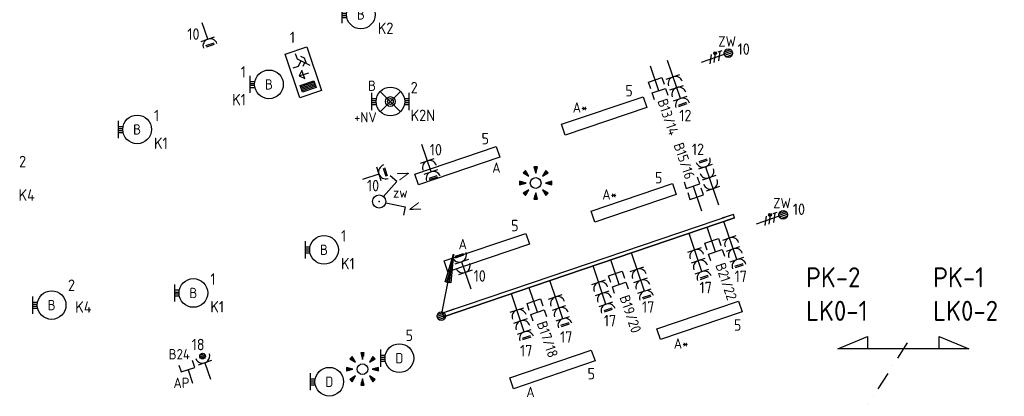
# Model space of a CAD drawing. Header units: millimetres. Extents: x -30480 to 214890, y -181324 to 108676.
# Tile 46 of 48: x 44535 to 61686, y 65156 to 71718. Entities that reach past the tile are written whole.
import ezdxf
from ezdxf.enums import TextEntityAlignment as Align

# ---------------------------------------------------------------- set-up
doc = ezdxf.new("R2010")
doc.units = ezdxf.units.MM
doc.header["$LTSCALE"] = 100
doc.linetypes.add('DASHDOT2', pattern=[12.7, 6.35, -3.175, 0, -3.175])
for name, color, linetype in [('EB62204-_ATTRIB', 2, 'Continuous'), ('EB63101-_ATTRIB', 2, 'Continuous'), ('EB63102-_ATTRIB', 2, 'Continuous'), ('EB6441--_ATTRIB', 2, 'Continuous'), ('EL61301-_KABELGOOT', 3, 'Continuous'), ('EL61303-_WANDGOOT', 3, 'Continuous'), ('EL62203-_KRACHT-WCD230', 3, 'Continuous'), ('EL62204-_KRACHT-ASP230', 3, 'Continuous'), ('EL63101-_LICHT-ARM', 3, 'Continuous'), ('EL63102-_LICHT-SCH', 3, 'Continuous'), ('EL63103-_LICHT-WCD230V', 3, 'Continuous'), ('EL63106-_LICHT-WCDPLAF', 3, 'Continuous'), ('EL63202-_NOODVRL-TXT', 3, 'Continuous'), ('EL63501-_NOODVRL-ARM', 3, 'Continuous'), ('EL6441--_DATACOM', 3, 'Continuous')]:
    doc.layers.add(name, color=color, linetype=linetype)
doc.layers.add('GRENS', color=210, linetype='DASHDOT2', lineweight=30)
doc.styles.add('2_0', font='iso', dxfattribs={"height": 200})
doc.styles.add('ISO', font='iso.shx', dxfattribs={"height": 220})
doc.styles.add('NORATT', font='iso.shx')
doc.styles.add('NORDIM', font='isocp.shx')
doc.styles.get("Standard").update_dxf_attribs({"font": 'arial.ttf'})

# ---------------------------------------------------------------- blocks, each defined once
blk = doc.blocks.new('ES3W1L')
for p, q in [((1.25, 0), (-1.25, 0)), ((-0.75, 1.25), (0.75, 1.25)), ((-0.75, 1), (0.75, 1)), ((0, 0), (0, -3))]:
    blk.add_line(p, q)
blk.add_arc((0, 1.25), 1.25, 180, 0)
at = {"style": 'NORATT'}
for tag, flags, p in [('VERMOGEN', 9, (-2.5, 3)), ('GROEP', 8, (0, 3)), ('SCHAK', 8, (2.5, 3)), ('GELIJK', 9, (5, 3)), ('KAST', 9, (7, 3)), ('TAL', 8, (2.5, 3))]:
    blk.add_attdef(tag, text='', height=1.8, rotation=90, dxfattribs=dict(at, flags=flags)).set_placement(p, align=Align.MIDDLE_CENTER)
at = {"style": 'NORATT', "flags": 8}
blk.add_attdef('DOEL', text='', height=1.8, rotation=90, dxfattribs=at).set_placement((-2.5, 3), align=Align.MIDDLE_LEFT)
at = {"style": 'NORATT', "flags": 9}
blk.add_attdef('M_CODE', text='', height=1.8, dxfattribs=at).set_placement((0, 0), align=Align.MIDDLE_CENTER)
blk = doc.blocks.new('ES3G10')
for p, q in [((-3.25, -1.5), (-3.25, 1.5)), ((-3.25, 0.52), (-2.44, 0.52)), ((-3.25, 0.17), (-2.49, 0.17)), ((-3.25, -0.17), (-2.49, -0.17)), ((-3.25, -0.52), (-2.44, -0.52))]:
    blk.add_line(p, q)
blk.add_circle((0, 0), 2.5)
at = {"style": 'NORATT', "flags": 9}
blk.add_attdef('GELIJK', text='', height=1.8, dxfattribs=at).set_placement((3.5, 5), align=Align.MIDDLE_CENTER)
at = {"color": 6, "style": 'NORATT'}
for tag, flags, p in [('SCHAK', 8, (3.5, 2.75)), ('A_CODE', 8, (0, 0)), ('GROEP', 8, (-3.5, -2.75)), ('KAST', 9, (3.5, -2.75))]:
    blk.add_attdef(tag, text='', height=1.8, dxfattribs=dict(at, flags=flags)).set_placement(p, align=Align.MIDDLE)
blk = doc.blocks.new('ES652141')
for p, q in [((-2.79, 2.51), (-2.26, 1.98)), ((-2.65, 2.65), (-1.59, 1.59)), ((-2.51, 2.79), (-1.98, 2.26)), ((-0.2, 3.75), (-0.2, 3)), ((0, 3.75), (0, 2.25)), ((0.2, 3.75), (0.2, 3)), ((2.65, 2.65), (1.59, 1.59)), ((2.51, 2.79), (1.98, 2.26)), ((2.79, 2.51), (2.26, 1.98)), ((-3.75, 0.2), (-3, 0.2)), ((-3.75, 0), (-2.25, 0)), ((3.75, 0), (2.25, 0)), ((3.75, 0.2), (3, 0.2)), ((-3.75, -0.2), (-3, -0.2)), ((-2.79, -2.51), (-2.26, -1.98)), ((-2.65, -2.65), (-1.59, -1.59)), ((-2.51, -2.79), (-1.98, -2.26)), ((0, -3.75), (0, -2.25)), ((2.65, -2.65), (1.59, -1.59)), ((2.51, -2.79), (1.98, -2.26)), ((2.79, -2.51), (2.26, -1.98)), ((3.75, -0.2), (3, -0.2)), ((-0.2, -3.75), (-0.2, -3)), ((0.2, -3.75), (0.2, -3))]:
    blk.add_line(p, q)
for points in [[(-1.59, 1.59), (-2.37, 2.93), (-2.93, 2.37)], [(0, 2.25), (0.4, 3.75), (-0.4, 3.75)], [(1.59, 1.59), (2.93, 2.37), (2.37, 2.93)], [(-2.25, 0), (-3.75, 0.4), (-3.75, -0.4)], [(2.25, 0), (3.75, -0.4), (3.75, 0.4)], [(-1.59, -1.59), (-2.93, -2.37), (-2.37, -2.93)], [(0, -2.25), (-0.4, -3.75), (0.4, -3.75)], [(1.59, -1.59), (2.37, -2.93), (2.93, -2.37)]]:
    blk.add_lwpolyline(points, close=True)
blk.add_circle((0, 0), 1.25)
at = {"style": 'NORATT'}
blk.add_attdef('NUMMER', text='', height=1.8, dxfattribs=at).set_placement((0, 5), align=Align.MIDDLE)
for tag, flags, p in [('PANEEL', 9, (0, 3)), ('CODE', 9, (1, 3.5)), ('GRP', 8, (0, -5)), ('RUIMTE', 9, (0, -7.5))]:
    blk.add_attdef(tag, text='', height=1.8, dxfattribs=dict(at, flags=flags)).set_placement(p, align=Align.MIDDLE_LEFT)
at = {"style": 'NORATT', "flags": 8}
blk.add_attdef('M_CODE', text='', height=1.8, dxfattribs=at).set_placement((0, 0), align=Align.MIDDLE_CENTER)
blk = doc.blocks.new('EJ3P31')
at = {"color": 0}
blk.add_lwpolyline([(-7.5, -1), (-7.5, 1), (7.5, 1), (7.5, -1)], close=True, dxfattribs=at)
at = {"style": 'NORATT', "flags": 9}
blk.add_attdef('GELIJK', text='', height=1.8, dxfattribs=at).set_placement((3.5, 5), align=Align.MIDDLE_CENTER)
at = {"color": 0, "style": 'NORATT'}
for tag, flags, p in [('A_CODE', 8, (-3.5, 2.75)), ('SCHAK', 8, (3.5, 2.75)), ('GROEP', 8, (-3.5, -2.75)), ('KAST', 9, (3.5, -2.75))]:
    blk.add_attdef(tag, text='', height=1.8, dxfattribs=dict(at, flags=flags)).set_placement(p, align=Align.MIDDLE)
blk = doc.blocks.new('ES111352')
at = {"color": 0}
blk.add_line((0, 1.5), (0, -3), dxfattribs=at)
for points in [[(-1.25, 2.75), (-1.25, 1.5), (1.25, 1.5), (1.25, 2.75)], [(-1.25, 0.75), (-1.25, -0.5), (1.25, -0.5), (1.25, 0.75)]]:
    blk.add_lwpolyline(points, dxfattribs=at)
at = {"color": 0, "style": 'NORATT', "flags": 8}
blk.add_attdef('NUMMER1', text='', height=1.8, rotation=90, dxfattribs=at).set_placement((-1.5, 4.5), align=Align.MIDDLE_LEFT)
at = {"style": 'NORATT', "flags": 8}
blk.add_attdef('NUMMER', text='', height=1.8, rotation=90, dxfattribs=at).set_placement((1.5, 4.5), align=Align.MIDDLE_LEFT)
at = {"style": 'NORATT'}
for tag, flags, p in [('PANEEL', 9, (0, 3)), ('CODE', 9, (1, 3.5)), ('GRP', 8, (0, -5)), ('RUIMTE', 9, (0, -7.5))]:
    blk.add_attdef(tag, text='', height=1.8, dxfattribs=dict(at, flags=flags)).set_placement(p, align=Align.MIDDLE_LEFT)
at = {"style": 'NORATT', "flags": 8}
blk.add_attdef('M_CODE', text='', height=1.8, dxfattribs=at).set_placement((0, 0), align=Align.MIDDLE_CENTER)
blk = doc.blocks.new('EH100000')
at = {"linetype": 'ByBlock'}
for p, q in [((1, 0.5), (0, 0.5)), ((1, 0.5, 1), (0, 0.5, 1)), ((0, -0.5, 1), (1, -0.5, 1)), ((1, -0.5), (0, -0.5))]:
    blk.add_line(p, q, dxfattribs=at)
at = {"linetype": 'ByBlock', "invisible_edges": 15}
for points in [[(1, -0.5), (0, -0.5), (0, 0.5), (1, 0.5)], [(0, 0.5), (1, 0.5), (1, 0.5, 1), (0, 0.5, 1)], [(0, -0.5, 1), (1, -0.5, 1), (1, -0.5), (0, -0.5)]]:
    blk.add_3dface(points, dxfattribs=at)
at = {"linetype": 'ByBlock', "style": '2_0', "flags": 8}
blk.add_attdef('FUNCTIE', text='', height=0.5, dxfattribs=at).set_placement((0.5, 0), align=Align.MIDDLE)
at = {"linetype": 'ByBlock', "flags": 9}
blk.add_attdef('SCHOT', text='', height=0.5, dxfattribs=at).set_placement((0.5, 0), align=Align.MIDDLE)
blk = doc.blocks.new('WGE')
blk.add_lwpolyline([(-1, -0.5), (0, -0.5), (0, 0.5), (-1, 0.5)])
at = {"style": '2_0', "flags": 9}
for tag in ['HULPSTUK', 'SCHOT']:
    blk.add_attdef(tag, text='', height=0.5, dxfattribs=at).set_placement((0, 0), align=Align.MIDDLE)
blk = doc.blocks.new('ES3W2L')
for p, q in [((1.25, 2), (-1.25, 2)), ((-0.75, 3.25), (0.75, 3.25)), ((-0.75, 3), (0.75, 3)), ((0, 2), (0, -3)), ((1.25, 0), (-1.25, 0))]:
    blk.add_line(p, q)
for centre in [(0, 3.25), (0, 1.25)]:
    blk.add_arc(centre, 1.25, 180, 0)
at = {"style": 'NORATT'}
for tag, height, flags, p in [('GROEPI', 1.8, 9, (0, 9.5)), ('CODE', 3.5, 8, (0, 4.5)), ('M_CODE', 1.8, 9, (0, 0)), ('VERMOGENI', 1.8, 9, (0, -9.5)), ('DOELI', 1.8, 9, (0, -11.5))]:
    blk.add_attdef(tag, text='', height=height, dxfattribs=dict(at, flags=flags)).set_placement(p, align=Align.MIDDLE_CENTER)
for tag, flags, p in [('VERMOGEN', 9, (-2.5, 5)), ('GROEP', 8, (0, 5)), ('SCHAK', 8, (2.5, 5)), ('GELIJKI', 9, (5, 5)), ('GELIJK', 9, (5, 5)), ('TAL', 8, (2.5, 5)), ('KAST', 9, (7, 5))]:
    blk.add_attdef(tag, text='', height=1.8, rotation=90, dxfattribs=dict(at, flags=flags)).set_placement(p, align=Align.MIDDLE_CENTER)
at = {"style": 'NORATT', "flags": 8}
blk.add_attdef('DOEL', text='', height=1.8, rotation=90, dxfattribs=at).set_placement((-2.5, 5), align=Align.MIDDLE_LEFT)
blk = doc.blocks.new('ES3W1P')
at = {"color": 0}
for p, q in [((1.25, 0), (-1.25, 0)), ((0.5, 1.25), (-0.5, 1.25)), ((0.43, 1.5), (-0.43, 1.5)), ((0.43, 1), (-0.43, 1)), ((0, 0), (0, -3))]:
    blk.add_line(p, q, dxfattribs=at)
blk.add_circle((0, 1.25), 0.5, dxfattribs=at)
blk.add_arc((0, 1.25), 1.25, 180, 0, dxfattribs=at)
at = {"style": 'NORATT'}
for tag, flags, p in [('VERMOGEN', 9, (-2.5, 3.5)), ('GROEP', 8, (0, 3.5)), ('SCHAK', 8, (2.5, 3.5)), ('GELIJK', 9, (5, 3.5)), ('TAL', 8, (2.5, 3.5)), ('KAST', 9, (7, 3.5))]:
    blk.add_attdef(tag, text='', height=1.8, rotation=90, dxfattribs=dict(at, flags=flags)).set_placement(p, align=Align.MIDDLE_CENTER)
at = {"style": 'NORATT', "flags": 8}
blk.add_attdef('DOEL', text='', height=1.8, rotation=90, dxfattribs=at).set_placement((-2.5, 3.5), align=Align.MIDDLE_LEFT)
at = {"style": 'NORATT', "flags": 9}
blk.add_attdef('M_CODE', text='', height=1.8, dxfattribs=at).set_placement((0, 0), align=Align.MIDDLE_CENTER)
blk = doc.blocks.new('ES111351')
blk.add_line((0, -0.5), (0, -3))
blk.add_lwpolyline([(-1.25, 0.75), (-1.25, -0.5), (1.25, -0.5), (1.25, 0.75)])
at = {"style": 'NORATT', "flags": 8}
blk.add_attdef('NUMMER', text='', height=1.8, rotation=90, dxfattribs=at).set_placement((0, 2.5), align=Align.MIDDLE_LEFT)
at = {"style": 'NORATT'}
for tag, flags, p in [('PANEEL', 9, (0, 3)), ('CODE', 9, (1, 3.5)), ('GRP', 8, (0, -5)), ('RUIMTE', 9, (0, -7.5))]:
    blk.add_attdef(tag, text='', height=1.8, dxfattribs=dict(at, flags=flags)).set_placement(p, align=Align.MIDDLE_LEFT)
at = {"style": 'NORATT', "flags": 8}
blk.add_attdef('M_CODE', text='', height=1.8, dxfattribs=at).set_placement((0, 0), align=Align.MIDDLE_CENTER)
blk = doc.blocks.new('ES3N026')
for p, q in [((-1.5, 0.75), (-1, 0.25)), ((0.38, -0.88), (0.38, 0.87)), ((2.25, 1.25), (2.25, -1.25)), ((2.5, 1.25), (2.5, -1.25)), ((2.75, 1.25), (2.75, -1.25)), ((3, 1.25), (3, -1.25))]:
    blk.add_line(p, q)
for points in [[(4.01, 2.01), (4.01, -1.98), (-3.99, -1.98), (-3.99, 2.01)], [(3.25, -1.25), (2, -1.25), (2, 1.25), (3.25, 1.25)], [(0.38, -0.88), (1.12, -0.13), (-0.37, -0.13)]]:
    blk.add_lwpolyline(points, close=True)
for points in [[(-0.75, 1.5), (-2.5, -0.25), (-3.5, -0.25)], [(-1.25, 1), (-2.25, 1), (-2.75, 0.5)], [(-2, 0.25), (-1.25, -0.5), (-1.25, -1.5)]]:
    blk.add_lwpolyline(points)
at = {"style": 'NORATT'}
for tag, height, flags, p in [('GROEPI', 1.8, 9, (0, 9.5)), ('CODE', 3.5, 8, (0, 4.5)), ('A_CODE', 1.8, 8, (-3.5, 3.5)), ('NUMMER', 1.8, 8, (3.5, 3.5)), ('SCHAK', 1.8, 8, (3.5, 2.75)), ('M_CODE', 1.8, 9, (0, 0)), ('GROEP', 1.8, 8, (-3.5, -3.5)), ('KAST', 1.8, 9, (3.5, -3.5)), ('VERMOGEN', 1.8, 9, (0, -5.5)), ('DOEL', 1.8, 9, (0, -7.5)), ('VERMOGENI', 1.8, 9, (0, -9.5)), ('DOELI', 1.8, 9, (0, -11.5))]:
    blk.add_attdef(tag, text='', height=height, dxfattribs=dict(at, flags=flags)).set_placement(p, align=Align.MIDDLE_CENTER)
at = {"style": 'NORATT', "flags": 9}
for tag in ['GELIJKI', 'TAL']:
    blk.add_attdef(tag, text='', height=1.8, rotation=90, dxfattribs=at).set_placement((5, 3.76), align=Align.MIDDLE_CENTER)
blk = doc.blocks.new('ES3W3L')
at = {"color": 2}
for p, q in [((-0.75, 5.25), (0.75, 5.25)), ((-0.75, 5), (0.75, 5))]:
    blk.add_line(p, q, dxfattribs=at)
at = {"color": 0}
for p, q in [((1.25, 4), (-1.25, 4)), ((0, 4), (0, -3)), ((1.25, 2), (-1.25, 2)), ((1.25, 0), (-1.25, 0))]:
    blk.add_line(p, q, dxfattribs=at)
for centre in [(0, 5.25), (0, 3.25), (0, 1.25)]:
    blk.add_arc(centre, 1.25, 180, 0, dxfattribs=at)
at = {"style": 'NORATT'}
for tag, flags, p in [('VERMOGEN', 9, (-2.5, 7)), ('GROEP', 8, (0, 7)), ('SCHAK', 8, (2.5, 7)), ('GELIJK', 9, (5, 7)), ('TAL', 8, (2.5, 7)), ('KAST', 9, (7, 7))]:
    blk.add_attdef(tag, text='', height=1.8, rotation=90, dxfattribs=dict(at, flags=flags)).set_placement(p, align=Align.MIDDLE_CENTER)
at = {"style": 'NORATT', "flags": 8}
blk.add_attdef('DOEL', text='', height=1.8, rotation=90, dxfattribs=at).set_placement((-2.5, 7), align=Align.MIDDLE_LEFT)
at = {"style": 'NORATT', "flags": 9}
blk.add_attdef('M_CODE', text='', height=1.8, dxfattribs=at).set_placement((0, 0), align=Align.MIDDLE_CENTER)
blk = doc.blocks.new('ES3X5')
at = {"color": 0}
for p, q in [((-0.45, 1.4), (-0.45, 2.6)), ((-0.15, 1.27), (-0.15, 2.73)), ((0.15, 1.27), (0.15, 2.73)), ((0.45, 1.4), (0.45, 2.6)), ((0, 1.25), (0, -3))]:
    blk.add_line(p, q, dxfattribs=at)
at = {"color": 1}
for p, q in [((-0.88, -0.38), (-0.88, 0.01)), ((-0.78, -0.42), (-0.78, 0.06)), ((-0.73, 1.04), (-0.73, 0.3)), ((-0.73, 0.67), (0.73, -0.07)), ((-0.69, -0.42), (-0.69, 0.06)), ((-0.59, -0.38), (-0.59, 0.01)), ((-0.73, -0.18), (0.73, -0.92)), ((-0.73, -0.88), (0.73, -1.62))]:
    blk.add_line(p, q, dxfattribs=at)
at = {"color": 0}
blk.add_circle((0, 2), 0.75, dxfattribs=at)
at = {"color": 1}
blk.add_circle((-0.73, -0.18), 0.245, dxfattribs=at)
at = {"style": 'NORATT'}
for tag, flags, p in [('VERMOGEN', 9, (-2.5, 4.5)), ('GROEP', 8, (0, 4.5)), ('SCHAK', 8, (2.5, 4.5)), ('KAST', 9, (7, 4.5)), ('DOEL', 8, (-2.5, 1))]:
    blk.add_attdef(tag, text='', height=1.8, rotation=90, dxfattribs=dict(at, flags=flags)).set_placement(p, align=Align.MIDDLE_LEFT)
for tag, flags, p in [('GELIJK', 9, (5, 4.5)), ('TAL', 8, (2.5, 4.5))]:
    blk.add_attdef(tag, text='', height=1.8, rotation=90, dxfattribs=dict(at, flags=flags)).set_placement(p, align=Align.MIDDLE_CENTER)
at = {"style": 'NORATT', "flags": 9}
blk.add_attdef('M_CODE', text='', height=1.8, dxfattribs=at).set_placement((0, 0), align=Align.MIDDLE_CENTER)
blk = doc.blocks.new('ES3SZ')
at = {"color": 0}
for points in [[(-0.58, 1), (-2.31, 4), (-3.61, 3.25)], [(0.58, 1), (2.31, 4), (3.61, 3.25)]]:
    blk.add_lwpolyline(points, dxfattribs=at)
blk.add_circle((0, 0), 1.15, dxfattribs=at)
blk.add_point((0, 0), dxfattribs=at)
blk.add_point((0, 0), dxfattribs=at)
at = {"color": 2, "style": 'ISO'}
blk.add_text('V', height=2, rotation=180, dxfattribs=at).set_placement((-3, 5.5), align=Align.MIDDLE_CENTER)
blk.add_text('V', height=2, dxfattribs=at).set_placement((3, 5.5), align=Align.MIDDLE_CENTER)
at = {"style": 'NORATT'}
for tag, flags, p in [('SCHAK', 8, (3, 5.5)), ('KAST', 9, (-3, 0.5)), ('M_CODE', 8, (0, 0)), ('DOEL', 9, (-3, -2)), ('GROEP', 9, (-3, -4.5))]:
    blk.add_attdef(tag, text='', height=1.8, dxfattribs=dict(at, flags=flags)).set_placement(p, align=Align.MIDDLE_CENTER)
for tag, flags, p in [('PANEEL', 9, (0, 3)), ('CODE', 9, (1, 3.5)), ('GRP', 8, (0, -5)), ('RUIMTE', 9, (0, -7.5))]:
    blk.add_attdef(tag, text='', height=1.8, dxfattribs=dict(at, flags=flags)).set_placement(p, align=Align.MIDDLE_LEFT)
blk = doc.blocks.new('ES111201')
at = {"color": 0}
for p, q in [((0.38, 0.65), (5.5, 9.53)), ((0.73, 0.15), (-0.73, 0.15)), ((0.6, 0.45), (-0.6, 0.45)), ((0.73, -0.15), (-0.73, -0.15)), ((0.6, -0.45), (-0.6, -0.45))]:
    blk.add_line(p, q, dxfattribs=at)
for points in [[(2.57, 5.45), (5.5, 9.53), (3.43, 4.95)], [(3.22, 5.07), (4.63, 8.01), (2.78, 5.32)]]:
    blk.add_lwpolyline(points, close=True, dxfattribs=at)
blk.add_circle((0, 0), 0.75, dxfattribs=at)
at = {"style": 'NORATT', "flags": 9}
for tag in ['GELIJKI', 'TAL']:
    blk.add_attdef(tag, text='', height=1.8, rotation=90, dxfattribs=at).set_placement((5, 11.28), align=Align.MIDDLE_CENTER)
at = {"style": 'NORATT'}
for tag, height, flags, p in [('GROEPI', 1.8, 9, (0, 9.5)), ('GROEP', 1.8, 8, (0, 7.5)), ('CODE', 3.5, 8, (0, 4.5)), ('M_CODE', 1.8, 8, (0, 0)), ('KAST', 1.8, 9, (0, -3.5)), ('VERMOGEN', 1.8, 9, (0, -5.5)), ('DOEL', 1.8, 9, (0, -7.5)), ('VERMOGENI', 1.8, 9, (0, -9.5)), ('DOELI', 1.8, 9, (0, -11.5))]:
    blk.add_attdef(tag, text='', height=height, dxfattribs=dict(at, flags=flags)).set_placement(p, align=Align.MIDDLE_CENTER)
blk = doc.blocks.new('EJ3T01')
at = {"color": 0}
for p, q in [((-1.77, 1.77), (1.77, -1.77)), ((1.77, 1.77), (-1.77, -1.77)), ((-3.25, -1.5), (-3.25, 1.5)), ((-3.25, 0.52), (-2.44, 0.52)), ((-3.25, 0.17), (-2.49, 0.17)), ((2.44, 0.52), (3.25, 0.52)), ((2.49, 0.17), (3.25, 0.17)), ((3.25, -1.5), (3.25, 1.5)), ((-3.25, -0.17), (-2.49, -0.17)), ((-3.25, -0.52), (-2.44, -0.52)), ((2.44, -0.52), (3.25, -0.52)), ((2.49, -0.17), (3.25, -0.17))]:
    blk.add_line(p, q, dxfattribs=at)
blk.add_lwpolyline([(1.77, -1.77), (1.75, -1.75)], dxfattribs=at)
for radius in [2.5, 0.85, 0.5]:
    blk.add_circle((0, 0), radius, dxfattribs=at)
at = {"style": 'NORATT', "flags": 9}
blk.add_attdef('GELIJK', text='', height=1.8, dxfattribs=at).set_placement((3.5, 5), align=Align.MIDDLE_CENTER)
at = {"color": 0, "style": 'NORATT'}
for tag, flags, p in [('A_CODE', 8, (-3.5, 2.75)), ('SCHAK', 8, (3.5, 2.75)), ('GROEP', 8, (-3.5, -2.75)), ('KAST', 9, (3.5, -2.75))]:
    blk.add_attdef(tag, text='', height=1.8, dxfattribs=dict(at, flags=flags)).set_placement(p, align=Align.MIDDLE)

msp = doc.modelspace()

# ---------------------------------------------------------------- linework, layer by layer
at = {"layer": 'GRENS', "ltscale": 0.5}
msp.add_line((59995, 66088, -16800), (58611, 63910, -16800), dxfattribs=at)
at = {"layer": 'GRENS', "linetype": 'Continuous', "ltscale": 0.1, "elevation": -16800}
msp.add_lwpolyline([(60549, 65982), (60549, 66198), (61065, 65980), (58786, 65980), (59303, 66198), (59303, 65982)], dxfattribs=at)

# ---------------------------------------------------------------- block references
at = {"layer": 'EL61301-_KABELGOOT', "xscale": 100.0000000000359, "yscale": 100.0000000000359, "zscale": 100.0000000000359, "rotation": 18.74999999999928}
msp.add_blockref('ES111201', (51879, 66553, -16000), dxfattribs=at)
at = {"layer": 'EL61303-_WANDGOOT', "yscale": 65, "zscale": 210}
for name, p, xscale, rotation in [('EH100000', (53474, 67104, -210), 3700, 18.75000000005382), ('WGE', (56977, 68294, -210), 210, 18.75000000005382), ('EH100000', (51909, 66573, -16000), 1653, 18.74999999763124), ('WGE', (51909, 66573, -16000), 210, 198.7499999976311)]:
    msp.add_blockref(name, p, dxfattribs=dict(at, xscale=xscale, rotation=rotation))
at = {"layer": 'EL62204-_KRACHT-ASP230'}
ref = msp.add_blockref('ES3X5', (56689, 71071, -16800), dxfattribs=dict(at, xscale=100, yscale=100, zscale=100, rotation=288.7499999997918))
ref.add_attrib('DOEL', 'ZW', dxfattribs={"layer": 'EB62204-_ATTRIB', "color": 1, "height": 180, "style": 'NORATT', "flags": 8}).set_placement((56704, 71340, -16800), align=Align.MIDDLE_LEFT)
ref = msp.add_blockref('ES3X5', (57646, 68254, -16800), dxfattribs=dict(at, xscale=100, yscale=100, zscale=100, rotation=288.7499999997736))
ref.add_attrib('DOEL', 'ZW', dxfattribs={"layer": 'EB62204-_ATTRIB', "color": 1, "height": 180, "style": 'NORATT', "flags": 8}).set_placement((57660, 68523, -16800), align=Align.MIDDLE_LEFT)
at = {"layer": 'EL63101-_LICHT-ARM'}
ref = msp.add_blockref('ES3G10', (50477, 71809, -14400), dxfattribs=dict(at, xscale=100, yscale=100, zscale=100))
ref.add_attrib('A_CODE', 'B', dxfattribs={"layer": 'EB63101-_ATTRIB', "color": 1, "height": 180, "style": 'NORATT', "flags": 8}).set_placement((50477, 71809, -14400), align=Align.MIDDLE)
ref = msp.add_blockref('ES3G10', (48877, 70591, -14400), dxfattribs=dict(at, xscale=100, yscale=100, zscale=100))
ref.add_attrib('A_CODE', 'B', dxfattribs={"layer": 'EB63101-_ATTRIB', "color": 1, "height": 180, "style": 'NORATT', "flags": 8}).set_placement((48877, 70591, -14400), align=Align.MIDDLE)
ref = msp.add_blockref('EJ3P31', (54715, 70041), dxfattribs=dict(at, xscale=100.0000000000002, yscale=100.0000000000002, zscale=100.0000000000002, rotation=18.70000000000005))
ref.add_attrib('A_CODE', 'A*', dxfattribs={"layer": 'EB63101-_ATTRIB', "color": 1, "height": 180, "style": 'NORATT', "flags": 8}).set_placement((54295, 70189), align=Align.MIDDLE)
ref = msp.add_blockref('ES3G10', (46580, 69806, -14400), dxfattribs=dict(at, xscale=100, yscale=100, zscale=100))
ref.add_attrib('A_CODE', 'B', dxfattribs={"layer": 'EB63101-_ATTRIB', "color": 1, "height": 180, "style": 'NORATT', "flags": 8}).set_placement((46580, 69806, -14400), align=Align.MIDDLE)
ref = msp.add_blockref('EJ3P31', (52158, 69174), dxfattribs=dict(at, xscale=99.99999999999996, yscale=99.99999999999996, zscale=99.99999999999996, rotation=18.69999999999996))
ref.add_attrib('A_CODE', 'A', dxfattribs={"layer": 'EB63101-_ATTRIB', "color": 1, "height": 180, "style": 'NORATT', "flags": 8}).set_placement((52838, 69140), align=Align.MIDDLE)
at = {"layer": 'EL63101-_LICHT-ARM', "xscale": 75, "yscale": 75, "zscale": 75}
for p in [(53523, 68872, -16800), (50506, 65629)]:
    msp.add_blockref('ES652141', p, dxfattribs=at)
at = {"layer": 'EL63101-_LICHT-ARM'}
ref = msp.add_blockref('EJ3P31', (55230, 68526), dxfattribs=dict(at, xscale=100.0000000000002, yscale=100.0000000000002, zscale=100.0000000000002, rotation=18.7))
ref.add_attrib('A_CODE', 'A*', dxfattribs={"layer": 'EB63101-_ATTRIB', "color": 1, "height": 180, "style": 'NORATT', "flags": 8}).set_placement((54810, 68674), align=Align.MIDDLE)
ref = msp.add_blockref('ES3G10', (49836, 67708, -14400), dxfattribs=dict(at, xscale=100, yscale=100, zscale=100))
ref.add_attrib('A_CODE', 'B', dxfattribs={"layer": 'EB63101-_ATTRIB', "color": 1, "height": 180, "style": 'NORATT', "flags": 8}).set_placement((49836, 67708, -14400), align=Align.MIDDLE)
ref = msp.add_blockref('EJ3P31', (52673, 67659), dxfattribs=dict(at, xscale=99.99999999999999, yscale=99.99999999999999, zscale=99.99999999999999, rotation=18.7))
ref.add_attrib('A_CODE', 'A', dxfattribs={"layer": 'EB63101-_ATTRIB', "color": 1, "height": 180, "style": 'NORATT', "flags": 8}).set_placement((52253, 67807), align=Align.MIDDLE)
ref = msp.add_blockref('ES3G10', (47560, 66956, -14400), dxfattribs=dict(at, xscale=100, yscale=100, zscale=100))
ref.add_attrib('A_CODE', 'B', dxfattribs={"layer": 'EB63101-_ATTRIB', "color": 1, "height": 180, "style": 'NORATT', "flags": 8}).set_placement((47560, 66956, -14400), align=Align.MIDDLE)
ref = msp.add_blockref('ES3G10', (45091, 66745), dxfattribs=dict(at, xscale=100, yscale=100, zscale=100))
ref.add_attrib('A_CODE', 'B', dxfattribs={"layer": 'EB63101-_ATTRIB', "color": 1, "height": 180, "style": 'NORATT', "flags": 8}).set_placement((45091, 66745), align=Align.MIDDLE)
ref = msp.add_blockref('EJ3P31', (56375, 66479), dxfattribs=dict(at, xscale=99.99999999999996, yscale=99.99999999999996, zscale=99.99999999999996, rotation=18.79999999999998))
ref.add_attrib('A_CODE', 'A*', dxfattribs={"layer": 'EB63101-_ATTRIB', "color": 1, "height": 180, "style": 'NORATT', "flags": 8}).set_placement((56056, 66076), align=Align.MIDDLE)
ref = msp.add_blockref('ES3G10', (51148, 65821), dxfattribs=dict(at, xscale=100, yscale=100, zscale=100))
ref.add_attrib('A_CODE', 'D', dxfattribs={"layer": 'EB63101-_ATTRIB', "color": 1, "height": 180, "style": 'NORATT', "flags": 8}).set_placement((51148, 65821), align=Align.MIDDLE)
ref = msp.add_blockref('EJ3P31', (53814, 65625), dxfattribs=dict(at, xscale=99.99999999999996, yscale=99.99999999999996, zscale=99.99999999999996, rotation=18.80000000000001))
ref.add_attrib('A_CODE', 'A', dxfattribs={"layer": 'EB63101-_ATTRIB', "color": 1, "height": 180, "style": 'NORATT', "flags": 8}).set_placement((53432, 65232), align=Align.MIDDLE)
ref = msp.add_blockref('ES3G10', (49927, 65410), dxfattribs=dict(at, xscale=100, yscale=100, zscale=100))
ref.add_attrib('A_CODE', 'D', dxfattribs={"layer": 'EB63101-_ATTRIB', "color": 1, "height": 180, "style": 'NORATT', "flags": 8}).set_placement((49927, 65410), align=Align.MIDDLE)
at = {"layer": 'EL63102-_LICHT-SCH'}
ref = msp.add_blockref('ES3SZ', (50797, 68550, -15600), dxfattribs=dict(at, xscale=100, yscale=100, zscale=100, rotation=288.7499999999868))
ref.add_attrib('SCHAK', 'zw', dxfattribs={"layer": 'EB63102-_ATTRIB', "color": 1, "height": 180, "style": 'NORATT', "flags": 8}).set_placement((51164, 68704, -15600), align=Align.MIDDLE_CENTER)
at = {"layer": 'EL63103-_LICHT-WCD230V'}
for name, p, xscale, yscale, zscale, rotation in [('ES3W1L', (47812, 71380, -15750), 99.99999999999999, 99.99999999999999, 99.99999999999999, 198.7499999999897), ('ES3W3L', (55915, 70723), 100, 100, 100, 198.7499999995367), ('ES3W2L', (51635, 69257), 100, 100, 100, 198.7499999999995), ('ES3W3L', (56608, 68773, -450), 100, 100, 100, 18.75000000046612), ('ES3W1L', (50793, 69029), 99.99999999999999, 99.99999999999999, 99.99999999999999, 288.7499999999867), ('ES3W3L', (56899, 67916, -450), 100, 100, 100, 198.7499999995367), ('ES3W3L', (56290, 67709), 100, 100, 100, 198.7499999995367), ('ES3W2L', (52296, 67311), 100, 100, 100, 18.7500000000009), ('ES3W3L', (55289, 67369), 100, 100, 100, 198.7499999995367), ('ES3W3L', (54618, 67142, -450), 100, 100, 100, 198.7499999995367), ('ES3W3L', (53867, 66887, -210), 99.9999999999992, 99.9999999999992, 99.9999999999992, 198.7499999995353), ('ES3W3L', (53196, 66659, -660), 99.9999999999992, 99.9999999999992, 99.9999999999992, 198.7499999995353)]:
    msp.add_blockref(name, p, dxfattribs=dict(at, xscale=xscale, yscale=yscale, zscale=zscale, rotation=rotation))
at = {"layer": 'EL63106-_LICHT-WCDPLAF', "xscale": 100.0000000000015, "yscale": 100.0000000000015, "zscale": 100.0000000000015, "rotation": 18.75000000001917}
msp.add_blockref('ES3W1P', (47760, 65738, -16800), dxfattribs=at)
at = {"layer": 'EL63202-_NOODVRL-TXT', "xscale": 99.99999999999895, "yscale": 99.99999999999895, "zscale": 99.99999999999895, "rotation": 288.7499999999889}
msp.add_blockref('ES3N026', (49475, 70801, -14200), dxfattribs=at)
at = {"layer": 'EL63501-_NOODVRL-ARM'}
ref = msp.add_blockref('EJ3T01', (50992, 70292, 2400), dxfattribs=dict(at, xscale=100, yscale=100, zscale=100))
ref.add_attrib('A_CODE', 'B', dxfattribs={"layer": '0', "color": 1, "height": 180, "style": 'NORATT', "flags": 8}).set_placement((50673, 70567, 2400), align=Align.MIDDLE)
ref.add_attrib('GROEP', '+NV', dxfattribs={"layer": '0', "color": 1, "height": 180, "style": 'NORATT', "flags": 8}).set_placement((50557, 70017, 2400), align=Align.MIDDLE)
at = {"layer": 'EL6441--_DATACOM'}
ref = msp.add_blockref('ES111352', (55620, 70623), dxfattribs=dict(at, xscale=-99.99999999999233, yscale=100, zscale=100, rotation=198.7499999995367))
ref.add_attrib('NUMMER1', 'B13/14', dxfattribs={"layer": 'EB6441--_ATTRIB', "color": 1, "height": 180, "rotation": 288.75, "style": 'NORATT', "flags": 8}).set_placement((55934, 69714), align=Align.MIDDLE_RIGHT)
ref = msp.add_blockref('ES111352', (56313, 68673, -450), dxfattribs=dict(at, xscale=99.99999999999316, yscale=99.99999999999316, zscale=99.99999999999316, rotation=18.75000000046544))
ref.add_attrib('NUMMER1', 'B15/16', dxfattribs={"layer": 'EB6441--_ATTRIB', "color": 1, "height": 180, "rotation": 288.75, "style": 'NORATT', "flags": 8}).set_placement((56215, 68949, -450), align=Align.MIDDLE_RIGHT)
ref = msp.add_blockref('ES111352', (56604, 67816, -450), dxfattribs=dict(at, xscale=-99.99999999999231, yscale=100, zscale=100, rotation=198.7499999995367))
ref.add_attrib('NUMMER1', 'B21/22', dxfattribs={"layer": 'EB6441--_ATTRIB', "color": 1, "height": 180, "rotation": 288.75, "style": 'NORATT', "flags": 8}).set_placement((56949, 66841, -450), align=Align.MIDDLE_RIGHT)
ref = msp.add_blockref('ES111352', (54928, 67247, -450), dxfattribs=dict(at, xscale=-99.99999999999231, yscale=100, zscale=100, rotation=198.7499999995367))
ref.add_attrib('NUMMER1', 'B19/20', dxfattribs={"layer": 'EB6441--_ATTRIB', "color": 1, "height": 180, "rotation": 288.75, "style": 'NORATT', "flags": 8}).set_placement((55282, 66270, -450), align=Align.MIDDLE_RIGHT)
ref = msp.add_blockref('ES111352', (53506, 66764, -660), dxfattribs=dict(at, xscale=-99.99999999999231, yscale=100, zscale=100, rotation=198.7499999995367))
ref.add_attrib('NUMMER1', 'B17/18', dxfattribs={"layer": 'EB6441--_ATTRIB', "color": 1, "height": 180, "rotation": 288.75, "style": 'NORATT', "flags": 8}).set_placement((53833, 65840, -660), align=Align.MIDDLE_RIGHT)
ref = msp.add_blockref('ES111351', (47451, 65667), dxfattribs=dict(at, xscale=100.0000000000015, yscale=100.0000000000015, zscale=100.0000000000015, rotation=18.75000000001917))
ref.add_attrib('CODE', 'AP', dxfattribs={"layer": 'EB6441--_ATTRIB', "color": 1, "height": 180, "style": 'NORATT', "flags": 8}).set_placement((47213, 65391), align=Align.MIDDLE_LEFT)
ref.add_attrib('NUMMER', 'B24', dxfattribs={"layer": 'EB6441--_ATTRIB', "color": 1, "height": 180, "style": 'NORATT', "flags": 8}).set_placement((47500, 65889), align=Align.MIDDLE_RIGHT)

# ---------------------------------------------------------------- texts
at = {"layer": 'EL62203-_KRACHT-WCD230', "color": 7, "style": 'NORDIM'}
for s, p in [('10', (47454, 71367, -16600)), ('10', (57039, 71105, -33400)), ('12', (56024, 69948, -35430)), ('10', (51678, 69352, -33400)), ('12', (56243, 69359, -35430)), ('10', (50583, 68727, -33400)), ('10', (58002, 68315, -33400)), ('10', (52441, 67153, -17650)), ('17', (56987, 67147, -35430)), ('17', (56377, 66951, -35430)), ('17', (55374, 66613, -35430)), ('17', (54710, 66374, -35430)), ('17', (53947, 66090, -35430)), ('18', (47530, 65957, -33400)), ('17', (53250, 65851, -35430))]:
    msp.add_text(s, height=200, dxfattribs=at).set_placement(p)
at = {"layer": 'EL63101-_LICHT-ARM', "color": 1, "style": 'NORDIM'}
for s, p in [('K2', (50773, 71468, -16800)), ('1', (49240, 71309, -16800)), ('1', (48385, 70708, -16800)), ('2', (51345, 70434)), ('5', (55084, 70380, -17580)), ('K1', (48237, 70225, -16800)), ('1', (46875, 69948, -16800)), ('K2N', (51345, 69950)), ('K1', (46875, 69465, -16800)), ('5', (52579, 69546, -17580)), ('2', (44524, 69146, -16800)), ('5', (55599, 68865, -17580)), ('K4', (44515, 68562, -16800)), ('5', (53094, 68031, -17580)), ('1', (50132, 67851, -16800)), ('K1', (50132, 67367, -16800)), ('1', (47856, 67098, -16800)), ('2', (45376, 66991, -16800)), ('K4', (45503, 66611, -16800)), ('K1', (47856, 66615, -16800)), ('5', (56975, 66298, -17580)), ('5', (51256, 66118, -31780)), ('5', (54425, 65449, -17580))]:
    msp.add_text(s, height=200, dxfattribs=at).set_placement(p)
at = {"layer": 'GRENS', "style": 'NORATT'}
for s, p in [('PK-2', (58232, 67054, -16800)), ('PK-1', (60446, 67054, -16800)), ('LK0-1', (58232, 66470, -16800)), ('LK0-2', (60446, 66470, -16800))]:
    msp.add_text(s, height=350, dxfattribs=at).set_placement(p)

doc.saveas('drawing.dxf')
